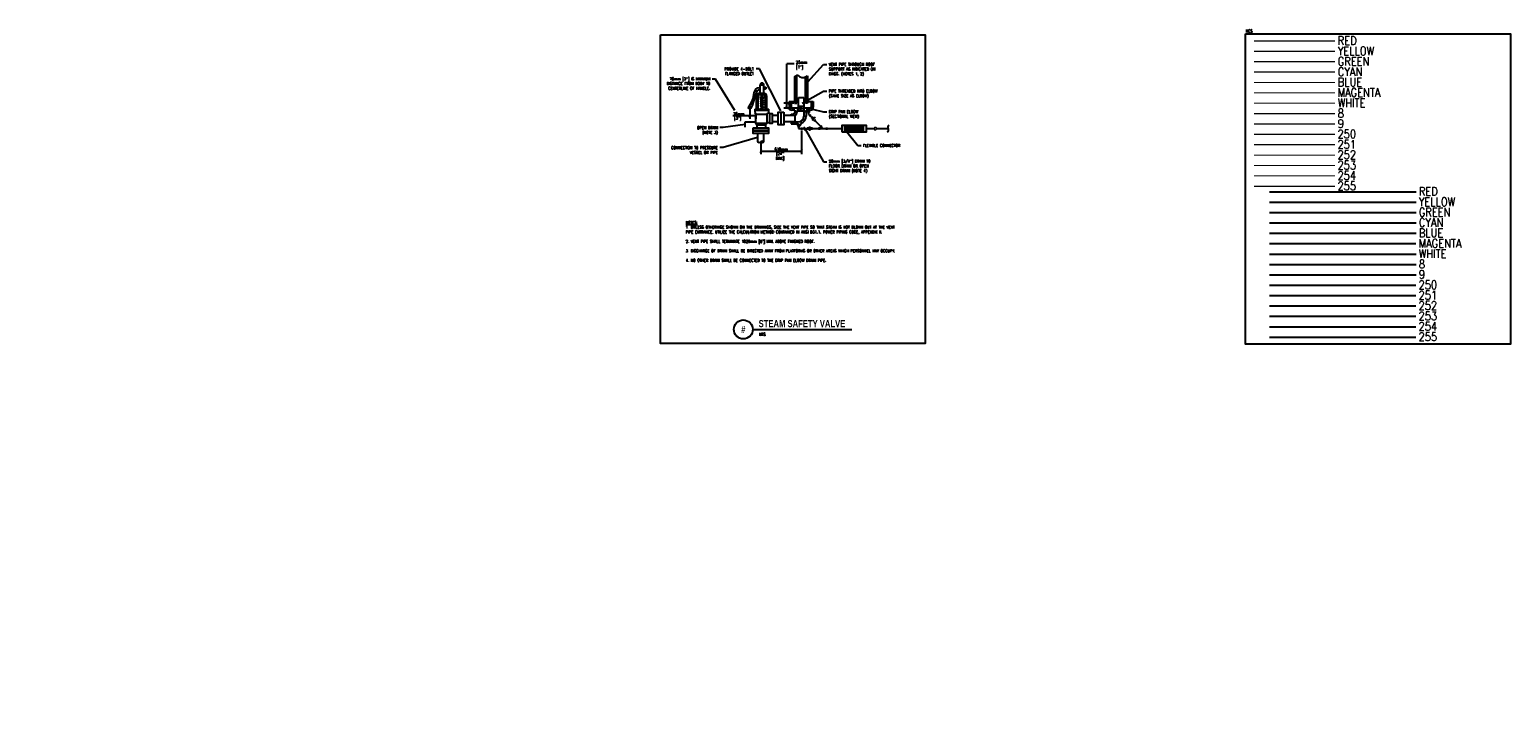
# Model space of a CAD drawing. Header units: inches. Extents: x 3 to 51.9, y 6.1 to 29.1.
import ezdxf
from ezdxf.enums import TextEntityAlignment as Align

# ---------------------------------------------------------------- set-up
doc = ezdxf.new("R2010")
doc.units = ezdxf.units.IN
doc.header["$LTSCALE"] = 0.375
doc.header["$MEASUREMENT"] = 0
doc.header["$PDSIZE"] = 1
doc.layers.get('0').update_dxf_attribs({"linetype": 'CONTINUOUS'})
doc.layers.get('DEFPOINTS').update_dxf_attribs({"color": 242, "linetype": 'CONTINUOUS'})
for name, color, linetype in [('E-LITE-SWCH-N', 43, 'CONTINUOUS'), ('E-POWR-N', 102, 'CONTINUOUS'), ('M-DETL-DIMS', 1, 'CONTINUOUS'), ('M-DETL-MEDM', 4, 'CONTINUOUS'), ('M-DETL-PATT', 8, 'CONTINUOUS'), ('M-DETL-TEXT', 2, 'CONTINUOUS')]:
    doc.layers.add(name, color=color, linetype=linetype)
doc.layers.add('G-ANNO-NPLT', color=7, linetype='CONTINUOUS', plot=False)
doc.styles.add('BOLD', font='bold.shx', dxfattribs={"width": 0.9})
doc.styles.add('Romans', font='romans.shx', dxfattribs={"width": 0.85})
doc.styles.get("Standard").update_dxf_attribs({"font": 'romans9.shx', "width": 0.8})
doc.dimstyles.new('VA-Dims', dxfattribs={"dimtxt": 0.09375, "dimasz": 0.09375, "dimexe": 0.09375, "dimexo": 0.03125, "dimgap": 0.02, "dimtad": 1, "dimdec": 5, "dimzin": 0, "dimdsep": 46, "dimlunit": 4, "dimtxsty": 'Romans', "dimblk": 'ARCHTICK', "dimcen": 0.09375, "dimclrd": 256, "dimclre": 256, "dimclrt": 256, "dimadec": 0, "dimazin": 0, "dimtfac": 1, "dimtdec": 5, "dimtofl": 0, "dimtmove": 0, "dimatfit": 3, "dimfxl": 1, "dimfrac": 2, "dimtolj": 1, "dimtzin": 0, "dimlwd": -1, "dimlwe": -1, "dimarcsym": 0})
doc.dimstyles.new('VA-Lead', dxfattribs={"dimtxt": 0.09375, "dimasz": 0.125, "dimexe": 0.125, "dimexo": 0.03125, "dimgap": 0.02, "dimtad": 1, "dimdec": 5, "dimzin": 0, "dimdsep": 46, "dimlunit": 4, "dimtxsty": 'Romans', "dimcen": 0.125, "dimclrd": 256, "dimclre": 256, "dimclrt": 256, "dimadec": 0, "dimazin": 0, "dimtfac": 1, "dimtdec": 5, "dimtofl": 0, "dimtmove": 0, "dimatfit": 3, "dimfxl": 1, "dimfrac": 2, "dimtolj": 1, "dimtzin": 0, "dimlwd": -1, "dimlwe": -1, "dimarcsym": 0})
doc.dimstyles.new('VA-Loop', dxfattribs={"dimtxt": 0.09375, "dimasz": 0.125, "dimexe": 0.125, "dimexo": 0.03125, "dimgap": 0.02, "dimtad": 1, "dimdec": 5, "dimzin": 0, "dimdsep": 46, "dimlunit": 4, "dimtxsty": 'Romans', "dimcen": 0.125, "dimclrd": 256, "dimclre": 256, "dimclrt": 256, "dimadec": 0, "dimazin": 0, "dimtfac": 1, "dimtdec": 5, "dimtofl": 0, "dimtmove": 0, "dimatfit": 3, "dimldrblk": 'dimloop1', "dimfxl": 1, "dimfrac": 2, "dimtolj": 1, "dimtzin": 0, "dimlwd": -1, "dimlwe": -1, "dimarcsym": 0})

# ---------------------------------------------------------------- blocks, each defined once
blk = doc.blocks.new('_ArchTick')
at = {"color": 0, "linetype": 'ByBlock', "const_width": 0.15}
blk.add_lwpolyline([(-0.5, -0.5), (0.5, 0.5)], dxfattribs=at)
blk = doc.blocks.new('*D25')
at = {"layer": 'DEFPOINTS', "color": 0, "transparency": 16777216}
for p in [(28.503, 25.802), (27.162, 25.394), (28.503, 25.086)]:
    blk.add_point(p, dxfattribs=at)
at = {"layer": 'M-DETL-DIMS', "color": 1, "transparency": 16777216}
for p, q in [((28.503, 25.771), (28.503, 24.992)), ((27.162, 25.363), (27.162, 24.992)), ((27.162, 25.086), (28.503, 25.086))]:
    blk.add_line(p, q, dxfattribs=at)
at = {"layer": 'M-DETL-DIMS', "color": 1, "transparency": 16777216, "xscale": 0.09375, "yscale": 0.09375, "zscale": 0.09375, "rotation": 180}
blk.add_blockref('_ArchTick', (27.162, 25.086), dxfattribs=at)
at = {"layer": 'M-DETL-DIMS', "color": 1, "transparency": 16777216, "xscale": 0.09375, "yscale": 0.09375, "zscale": 0.09375}
blk.add_blockref('_ArchTick', (28.503, 25.086), dxfattribs=at)
at = {"layer": 'M-DETL-DIMS', "color": 1, "transparency": 16777216, "insert": (27.832, 25.153), "char_height": 0.09375, "attachment_point": 5, "style": 'Romans'}
blk.add_mtext('\\A1;{\\C1;610mm}', dxfattribs=at)
blk = doc.blocks.new('*D26')
at = {"layer": 'DEFPOINTS', "color": 0, "transparency": 16777216}
for p in [(26.796, 26.525), (26.796, 26.253), (27.004, 26.306)]:
    blk.add_point(p, dxfattribs=at)
at = {"layer": 'M-DETL-DIMS', "color": 1, "transparency": 16777216}
for p, q in [((26.796, 26.494), (26.796, 26.159)), ((26.796, 26.253), (26.237, 26.253)), ((27.004, 26.253), (26.796, 26.253)), ((27.004, 26.275), (27.004, 26.159))]:
    blk.add_line(p, q, dxfattribs=at)
at = {"layer": 'M-DETL-DIMS', "color": 1, "transparency": 16777216, "xscale": 0.09375, "yscale": 0.09375, "zscale": 0.09375, "rotation": 180}
blk.add_blockref('_ArchTick', (26.796, 26.253), dxfattribs=at)
at = {"layer": 'M-DETL-DIMS', "color": 1, "transparency": 16777216, "xscale": 0.09375, "yscale": 0.09375, "zscale": 0.09375}
blk.add_blockref('_ArchTick', (27.004, 26.253), dxfattribs=at)
at = {"layer": 'M-DETL-DIMS', "color": 1, "transparency": 16777216, "insert": (26.433, 26.32), "char_height": 0.0938, "attachment_point": 5, "style": 'Romans'}
blk.add_mtext('\\A1;76mm', dxfattribs=at)
blk = doc.blocks.new('dimloop1')
blk.add_line((-0.38, 0), (-1, 0))
blk.add_lwpolyline([(0.15, -0.12, 0.038212), (0.21, -0.1, 0.102096), (0.28, -0.05, 0.184921), (0.3, 0, 0.184921), (0.28, 0.05, 0.102096), (0.21, 0.1, 0.060952), (0.12, 0.13, 0.047258), (-0.01, 0.14), (-0.08, 0.14, 0.047258), (-0.2, 0.13, 0.060952), (-0.29, 0.1, 0.102096), (-0.36, 0.05, 0.184921), (-0.38, 0, 0.184921), (-0.36, -0.05, 0.102096), (-0.29, -0.1, 0.060952), (-0.2, -0.13, 0.011023), (-0.17, -0.13, 0.047258)], format="xyb")

msp = doc.modelspace()

# ---------------------------------------------------------------- hatches: boundary and pattern name
at = {"layer": 'M-DETL-DIMS'}
h = msp.add_hatch(dxfattribs=at)
h.set_pattern_fill('NET', color=256, scale=0.41194, angle=45, style=0)
h.set_pattern_definition([(45, (21.158324, 19.67485), (-0.03641065, 0.03641065), []), (135, (21.158324, 19.67485), (-0.03641065, -0.03641065), [])])
h.paths.add_polyline_path([(29.939983, 25.933725), (29.939983, 25.727755), (30.557893, 25.727755), (30.557893, 25.933725)])

# ---------------------------------------------------------------- linework, layer by layer
at = {"color": 1}
msp.add_line((43.973255, 23.745631), (48.816076, 23.745631), dxfattribs=at)
at = {"color": 2}
msp.add_line((43.973255, 23.402465), (48.816076, 23.402465), dxfattribs=at)
at = {"color": 3}
msp.add_line((43.973255, 23.059299), (48.816076, 23.059299), dxfattribs=at)
at = {"color": 4}
msp.add_line((43.973255, 22.716133), (48.816076, 22.716133), dxfattribs=at)
at = {"color": 5}
msp.add_line((43.973255, 22.372967), (48.816076, 22.372967), dxfattribs=at)
at = {"color": 6}
msp.add_line((43.973255, 22.029801), (48.811914, 22.029801), dxfattribs=at)
at = {"color": 7}
msp.add_line((43.973255, 21.686635), (48.816076, 21.686635), dxfattribs=at)
at = {"color": 8}
msp.add_line((43.973255, 21.343469), (48.816076, 21.343469), dxfattribs=at)
at = {"color": 9}
msp.add_line((43.973255, 21.000303), (48.816076, 21.000303), dxfattribs=at)
at = {"color": 250}
msp.add_line((43.973255, 20.657137), (48.807753, 20.657137), dxfattribs=at)
at = {"color": 251}
msp.add_line((43.973255, 20.313971), (48.807753, 20.313971), dxfattribs=at)
at = {"color": 252}
msp.add_line((43.973255, 19.970805), (48.807753, 19.970805), dxfattribs=at)
at = {"color": 253}
msp.add_line((43.973255, 19.627639), (48.807753, 19.627639), dxfattribs=at)
at = {"color": 254}
msp.add_line((43.973255, 19.284473), (48.807753, 19.284473), dxfattribs=at)
at = {"color": 255}
msp.add_line((43.973255, 18.941307), (48.807753, 18.941307), dxfattribs=at)
at = {"color": 5}
msp.add_lwpolyline([(23.845814, 28.937074), (32.593898, 28.937074), (32.593898, 18.731199), (23.845814, 18.731199)], close=True, dxfattribs=at)
at = {"color": 1, "const_width": 0.039062}
msp.add_lwpolyline([(43.460655, 28.730779), (46.137871, 28.730779)], dxfattribs=at)
at = {"const_width": 0.039062}
msp.add_lwpolyline([(43.460655, 28.387613), (46.137871, 28.387613)], dxfattribs=at)
at = {"color": 3, "const_width": 0.039062}
msp.add_lwpolyline([(43.460655, 28.044447), (46.137871, 28.044447)], dxfattribs=at)
at = {"color": 4, "const_width": 0.039062}
msp.add_lwpolyline([(43.460655, 27.701281), (46.137871, 27.701281)], dxfattribs=at)
at = {"color": 5, "const_width": 0.039062}
msp.add_lwpolyline([(43.460655, 27.358115), (46.137871, 27.358115)], dxfattribs=at)
at = {"color": 6, "const_width": 0.039062}
msp.add_lwpolyline([(43.460655, 27.014949), (46.137871, 27.014949)], dxfattribs=at)
at = {"color": 7, "const_width": 0.039062}
msp.add_lwpolyline([(43.460655, 26.671784), (46.137871, 26.671784)], dxfattribs=at)
at = {"color": 8, "const_width": 0.039062}
msp.add_lwpolyline([(43.460655, 26.328618), (46.137871, 26.328618)], dxfattribs=at)
at = {"color": 9, "const_width": 0.039062}
msp.add_lwpolyline([(43.460655, 25.985452), (46.137871, 25.985452)], dxfattribs=at)
at = {"color": 250, "const_width": 0.039062}
msp.add_lwpolyline([(43.460655, 25.642286), (46.137871, 25.642286)], dxfattribs=at)
at = {"color": 251, "const_width": 0.039062}
msp.add_lwpolyline([(43.460655, 25.29912), (46.137871, 25.29912)], dxfattribs=at)
at = {"color": 252, "const_width": 0.039062}
msp.add_lwpolyline([(43.460655, 24.955954), (46.137871, 24.955954)], dxfattribs=at)
at = {"color": 253, "const_width": 0.039062}
msp.add_lwpolyline([(43.460655, 24.612788), (46.137871, 24.612788)], dxfattribs=at)
at = {"color": 254, "const_width": 0.039062}
msp.add_lwpolyline([(43.460655, 24.269622), (46.137871, 24.269622)], dxfattribs=at)
at = {"color": 255, "const_width": 0.039062}
msp.add_lwpolyline([(43.460655, 23.926456), (46.137871, 23.926456)], dxfattribs=at)
at = {"layer": 'G-ANNO-NPLT', "color": 1}
msp.add_lwpolyline([(43.185346, 28.96025), (51.93407, 28.96025), (51.93407, 18.701533), (43.185346, 18.701533)], close=True, dxfattribs=at)
at = {"layer": 'M-DETL-DIMS', "color": 1}
for p, q in [((28.021959, 27.559798), (28.021959, 27.969588)), ((28.265467, 27.969588), (28.021959, 27.969588)), ((28.021959, 26.676448), (28.021959, 27.881808)), ((28.250776, 26.676448), (27.928209, 26.676448)), ((28.180278, 26.5124), (27.928209, 26.5124)), ((28.021959, 26.5124), (28.021959, 26.676448))]:
    msp.add_line(p, q, dxfattribs=at)
at = {"layer": 'M-DETL-MEDM'}
for p, q in [((28.282026, 27.543649), (28.282026, 26.676448)), ((28.355722, 26.676448), (28.355722, 27.593979)), ((28.637505, 26.676448), (28.637505, 27.54106)), ((28.7112, 27.579754), (28.7112, 26.676448)), ((27.265849, 27.272686), (27.139601, 27.272686)), ((27.139601, 27.005948), (27.139601, 27.272686)), ((27.14363, 27.006014), (27.24252, 27.006014)), ((27.14363, 26.958182), (27.24252, 26.958182)), ((27.265849, 27.003718), (27.265849, 27.272686)), ((26.962471, 26.475953), (26.962471, 26.369087)), ((26.962471, 26.475953), (27.423679, 26.475953)), ((27.423679, 26.433204), (26.962471, 26.433204)), ((27.024053, 26.475953), (27.024053, 26.886435)), ((27.071884, 26.475953), (27.071884, 26.886435)), ((27.314267, 26.475953), (27.314267, 26.886435)), ((27.362097, 26.475953), (27.362097, 26.886435)), ((27.423679, 26.369087), (27.423679, 26.475953)), ((28.09535, 26.731105), (28.09535, 26.536314)), ((28.09535, 26.731105), (28.282026, 26.731105)), ((28.167096, 26.731105), (28.167096, 26.536314)), ((28.404336, 26.5124), (28.19101, 26.5124)), ((28.288706, 26.440654), (28.19101, 26.440654)), ((28.282026, 26.676448), (28.355722, 26.676448)), ((28.288706, 26.440654), (28.288705, 26.385199)), ((28.360452, 26.440654), (28.360452, 26.3852)), ((28.404336, 26.440654), (28.360452, 26.440654)), ((28.404336, 26.407422), (28.404336, 26.86429)), ((28.404336, 26.86429), (28.588897, 26.86429)), ((28.404336, 26.574227), (28.588897, 26.574227)), ((28.588897, 26.488197), (28.404336, 26.488197)), ((28.445739, 26.529733), (28.526484, 26.529733)), ((28.454964, 26.449628), (28.512642, 26.449628)), ((28.588897, 26.86429), (28.588897, 26.247986)), ((28.802215, 26.5124), (28.588897, 26.5124)), ((28.7112, 26.676448), (28.637505, 26.676448)), ((28.660643, 26.440654), (28.660643, 26.247986)), ((28.802215, 26.440654), (28.660643, 26.440654)), ((28.7112, 26.731105), (28.897877, 26.731105)), ((28.743187, 26.440654), (28.743187, 26.307844)), ((28.826131, 26.731105), (28.826131, 26.536314)), ((28.897877, 26.731105), (28.897877, 26.536314)), ((27.004019, 26.040482), (26.639864, 26.040482)), ((26.639864, 26.040482), (26.639864, 25.876173)), ((26.962471, 26.369087), (27.004019, 26.304969)), ((27.004019, 26.005757), (27.033105, 25.952325)), ((27.033105, 25.952325), (27.033105, 25.85615)), ((27.033105, 25.952325), (27.315649, 25.952325)), ((27.315649, 25.952325), (27.365512, 26.005757)), ((27.315649, 25.952325), (27.315649, 25.85615)), ((27.365512, 26.304969), (27.423679, 26.369087)), ((27.466738, 26.026062), (27.365512, 26.026062)), ((27.423679, 26.369087), (27.466738, 26.328035)), ((27.737084, 26.270657), (27.533821, 26.270657)), ((27.533821, 26.069379), (27.737084, 26.069379)), ((28.292514, 26.270657), (27.922154, 26.270657)), ((27.922154, 26.069379), (28.292514, 26.069379)), ((28.167985, 26.056661), (28.397573, 26.056661)), ((28.167985, 26.056661), (28.167985, 25.99505)), ((28.167985, 25.99505), (28.366029, 25.99505)), ((28.171042, 26.270657), (28.171042, 26.313454)), ((28.171042, 26.313454), (28.216959, 26.313454)), ((28.292514, 26.270657), (28.292514, 26.069379)), ((28.366029, 25.99505), (28.366029, 25.949861)), ((28.366029, 25.949861), (28.490611, 25.949861)), ((28.588897, 26.407422), (28.404336, 26.407422)), ((28.407559, 25.949861), (28.407559, 25.83074)), ((28.490611, 25.949861), (28.490611, 26.001919)), ((28.701657, 26.39684), (28.798551, 26.39684)), ((28.743187, 26.307844), (28.86589, 26.184664)), ((28.819059, 26.285992), (28.760285, 26.227442)), ((28.897643, 26.216296), (28.838872, 26.157746)), ((28.960888, 26.20578), (28.849711, 26.095023)), ((28.968098, 26.132665), (28.909327, 26.074114)), ((28.942791, 26.107452), (29.218433, 25.83074)), ((27.058037, 25.670377), (27.058037, 25.393766)), ((27.265791, 25.393766), (27.265791, 25.670377)), ((28.371285, 25.915034), (28.452028, 25.915034)), ((28.407559, 25.83074), (28.715027, 25.83074)), ((28.502783, 25.873507), (28.502783, 25.793402)), ((28.715027, 25.879437), (28.715027, 25.790436)), ((28.777314, 25.906138), (28.777314, 25.754838)), ((28.837299, 25.882403), (28.837299, 25.790436)), ((28.837299, 25.83074), (29.836998, 25.83074)), ((29.09338, 25.876478), (29.09338, 25.796374)), ((29.179462, 25.923591), (29.120691, 25.865041)), ((29.333012, 25.873429), (29.333012, 25.793325)), ((29.939983, 25.727755), (29.939983, 25.933725)), ((30.557893, 25.727755), (30.557893, 25.933725)), ((30.660878, 25.83074), (30.893769, 25.83074)), ((31.003144, 25.83074), (31.36762, 25.83074))]:
    msp.add_line(p, q, dxfattribs=at)
for points in [[(28.282026, 27.543649), (28.332446, 27.581757), (28.362413, 27.595716), (28.377676, 27.595795), (28.407198, 27.583098), (28.446069, 27.55813), (28.466576, 27.547661), (28.523633, 27.524859), (28.552359, 27.519584), (28.585614, 27.522695), (28.607972, 27.528928), (28.650616, 27.547661), (28.7112, 27.579754)], [(26.764482, 26.554808), (26.821125, 26.637913), (26.855937, 26.698202), (26.908788, 26.827777), (26.945701, 27.023578), (26.963892, 27.065312), (27.014912, 27.142246), (27.040315, 27.17008), (27.056441, 27.177846), (27.139601, 27.186516)], [(27.139601, 27.124448), (27.139493, 27.124448), (27.073296, 27.105677), (27.04721, 27.082912), (27.012661, 27.023065), (26.968773, 26.89898), (26.918018, 26.744714), (26.876491, 26.596379), (26.836175, 26.510325)], [(27.265849, 27.204875), (27.281067, 27.208375), (27.296372, 27.207513), (27.324054, 27.20158)], [(27.324054, 27.20158), (27.337896, 27.177846), (27.328671, 27.160045), (27.298773, 27.139443), (27.265849, 27.131529)]]:
    msp.add_lwpolyline(points, dxfattribs=at)
for points in [[(27.004019, 26.304969), (27.365512, 26.304969), (27.365512, 26.005757), (27.004019, 26.005757)], [(27.466738, 26.328035), (27.533821, 26.328035), (27.533821, 25.999421), (27.466738, 25.999421)], [(27.822575, 26.374983), (27.822575, 25.952473), (27.737084, 25.952473), (27.737084, 26.374983)], [(27.922154, 26.374983), (27.922154, 25.952473), (27.836663, 25.952473), (27.836663, 26.374983)], [(26.912607, 25.85615), (27.415368, 25.85615), (27.415368, 25.770658), (26.912607, 25.770658)], [(26.912607, 25.755869), (27.415368, 25.755869), (27.415368, 25.670377), (26.912607, 25.670377)], [(29.836998, 25.727755), (30.660878, 25.727755), (30.660878, 25.933725), (29.836998, 25.933725)]]:
    msp.add_lwpolyline(points, close=True, dxfattribs=at)
msp.add_circle((26.795745, 26.525179), 0.043072, dxfattribs=at)
for centre, radius, start, end in [((27.143631, 26.886436), 0.119577, 90, 180), ((27.143631, 26.886436), 0.071746, 90, 180), ((27.202725, 27.272687), 0.063125, 0.0030278, 180), ((27.242521, 26.886436), 0.119577, 0, 90), ((27.242521, 26.886436), 0.071746, 0, 90), ((28.19101, 26.536315), 0.095662, 180, 270), ((28.802216, 26.536315), 0.095662, 270, 0), ((28.802216, 26.536315), 0.023915, 270, 0), ((28.216959, 26.385199), 0.071746, 270, 0), ((28.216959, 26.385199), 0.143492, 301.7720861, 0), ((28.397574, 26.247985), 0.191323, 270, 0), ((28.397574, 26.247985), 0.263069, 290.7112861, 0), ((31.429743, 25.86934), 0.073138, 105.7067028, 211.8551694), ((31.307769, 25.788276), 0.073385, 294.0388528, 35.3549111), ((27.109976, 25.451238), 0.077464, 227.8955472, 312.1044556), ((27.213852, 25.336293), 0.077464, 47.8959196, 132.1040804), ((27.213852, 25.451238), 0.077464, 227.8955472, 312.1044556)]:
    msp.add_arc(centre, radius, start, end, dxfattribs=at)
at = {"layer": 'M-DETL-PATT'}
for p, q in [((28.282026, 27.505246), (28.355722, 27.57894)), ((28.282026, 27.425143), (28.355722, 27.498838)), ((28.282026, 27.345039), (28.355722, 27.418735)), ((28.637505, 27.540311), (28.640341, 27.543147)), ((28.637505, 27.460206), (28.7112, 27.533903)), ((28.637505, 27.380104), (28.7112, 27.453798)), ((27.17163, 26.958182), (27.17163, 26.863405)), ((27.231615, 26.863405), (27.231615, 26.958099)), ((28.282026, 27.264936), (28.355722, 27.338631)), ((28.282026, 27.184831), (28.355722, 27.258528)), ((28.282026, 27.104729), (28.355722, 27.178423)), ((28.282026, 27.024626), (28.355722, 27.098321)), ((28.282026, 26.944522), (28.355722, 27.018218)), ((28.282026, 26.864419), (28.355722, 26.938113)), ((28.637505, 27.300001), (28.7112, 27.373696)), ((28.637505, 27.219896), (28.7112, 27.293593)), ((28.637505, 27.139794), (28.7112, 27.213488)), ((28.637505, 27.059689), (28.7112, 27.133386)), ((28.637505, 26.979586), (28.7112, 27.053281)), ((28.637505, 26.899484), (28.7112, 26.973178)), ((27.120875, 26.863405), (27.300826, 26.863405)), ((27.203927, 26.863405), (27.203927, 26.475953)), ((28.167096, 26.540653), (28.09535, 26.612399)), ((28.167096, 26.70086), (28.136849, 26.731105)), ((28.267095, 26.440654), (28.195349, 26.5124)), ((28.282026, 26.784314), (28.355722, 26.858011)), ((28.282026, 26.704212), (28.355722, 26.777906)), ((28.334364, 26.676448), (28.355722, 26.697804)), ((28.404336, 26.463619), (28.355556, 26.5124)), ((28.660643, 26.367518), (28.588897, 26.439264)), ((28.637505, 26.819379), (28.7112, 26.893074)), ((28.637505, 26.739277), (28.7112, 26.812971)), ((28.654779, 26.676448), (28.7112, 26.732869)), ((28.747715, 26.440654), (28.675969, 26.5124)), ((28.874694, 26.473882), (28.823386, 26.52519)), ((28.897877, 26.610906), (28.826131, 26.682652)), ((28.232077, 25.99505), (28.170466, 26.056661)), ((28.276884, 26.270657), (28.232406, 26.315136)), ((28.3564, 26.351347), (28.288706, 26.419043)), ((28.437473, 25.949861), (28.330673, 26.056661)), ((28.528011, 26.019531), (28.474662, 26.07288)), ((28.612069, 26.09568), (28.560333, 26.147416)), ((28.657894, 26.21006), (28.588897, 26.279059))]:
    msp.add_line(p, q, dxfattribs=at)
msp.add_lwpolyline([(27.300826, 26.863405), (27.15554, 26.793853), (27.267428, 26.766446), (27.15554, 26.725335), (27.267428, 26.700213), (27.15554, 26.661387), (27.267428, 26.631695), (27.15554, 26.586017), (27.267428, 26.542628), (27.15554, 26.500154), (27.22648, 26.477394)], dxfattribs=at)
at = {"layer": 'M-DETL-TEXT'}
msp.add_line((26.897758, 19.189207), (30.166915, 19.189207), dxfattribs=at)
msp.add_circle((26.585258, 19.194128), 0.3125, dxfattribs=at)

# ---------------------------------------------------------------- block references
at = {"layer": 'M-DETL-DIMS', "color": 1, "xscale": 0.09375, "yscale": 0.09375, "zscale": 0.09375}
for p, rotation in [((28.021959, 26.676448), 90), ((28.021959, 26.5124), 270)]:
    msp.add_blockref('_ArchTick', p, dxfattribs=dict(at, rotation=rotation))

# ---------------------------------------------------------------- texts
at = {"color": 1, "style": 'Romans', "width": 0.85}
for p in [(46.228955, 28.601155), (48.90716, 23.616006)]:
    msp.add_text('RED', height=0.2814, dxfattribs=at).set_placement(p)
at = {"style": 'Romans', "width": 0.85}
for p in [(46.228955, 28.257989), (48.90716, 23.27284)]:
    msp.add_text('YELLOW', height=0.2814, dxfattribs=at).set_placement(p)
at = {"color": 3, "style": 'Romans', "width": 0.85}
for p in [(46.228955, 27.914823), (48.90716, 22.929674)]:
    msp.add_text('GREEN', height=0.2814, dxfattribs=at).set_placement(p)
at = {"color": 4, "style": 'Romans', "width": 0.85}
for p in [(46.228955, 27.571657), (48.90716, 22.586508)]:
    msp.add_text('CYAN', height=0.2814, dxfattribs=at).set_placement(p)
at = {"color": 5, "style": 'Romans', "width": 0.85}
for p in [(46.228955, 27.228491), (48.90716, 22.243342)]:
    msp.add_text('BLUE', height=0.2814, dxfattribs=at).set_placement(p)
at = {"color": 6, "style": 'Romans', "width": 0.85}
for p in [(46.224793, 26.885325), (48.902998, 21.900176)]:
    msp.add_text('MAGENTA', height=0.2814, dxfattribs=at).set_placement(p)
at = {"color": 7, "style": 'Romans', "width": 0.85}
for p in [(46.228955, 26.542159), (48.90716, 21.55701)]:
    msp.add_text('WHITE', height=0.2814, dxfattribs=at).set_placement(p)
at = {"color": 8, "style": 'Romans', "width": 0.85}
for p in [(46.228955, 26.198993), (48.90716, 21.213844)]:
    msp.add_text('8', height=0.2814, dxfattribs=at).set_placement(p)
at = {"color": 9, "style": 'Romans', "width": 0.85}
for p in [(46.228955, 25.855827), (48.90716, 20.870678)]:
    msp.add_text('9', height=0.2814, dxfattribs=at).set_placement(p)
at = {"color": 250, "style": 'Romans', "width": 0.85}
for p in [(46.220632, 25.512661), (48.898836, 20.527512)]:
    msp.add_text('250', height=0.2814, dxfattribs=at).set_placement(p)
at = {"color": 251, "style": 'Romans', "width": 0.85}
for p in [(46.220632, 25.169495), (48.898836, 20.184346)]:
    msp.add_text('251', height=0.2814, dxfattribs=at).set_placement(p)
at = {"color": 252, "style": 'Romans', "width": 0.85}
for p in [(46.220632, 24.826329), (48.898836, 19.84118)]:
    msp.add_text('252', height=0.2814, dxfattribs=at).set_placement(p)
at = {"color": 253, "style": 'Romans', "width": 0.85}
for p in [(46.220632, 24.483163), (48.898836, 19.498014)]:
    msp.add_text('253', height=0.2814, dxfattribs=at).set_placement(p)
at = {"color": 254, "style": 'Romans', "width": 0.85}
for p in [(46.220632, 24.139997), (48.898836, 19.154848)]:
    msp.add_text('254', height=0.2814, dxfattribs=at).set_placement(p)
at = {"color": 255, "style": 'Romans', "width": 0.85}
for p in [(46.220632, 23.796831), (48.898836, 18.811682)]:
    msp.add_text('255', height=0.2814, dxfattribs=at).set_placement(p)
at = {"layer": 'E-LITE-SWCH-N', "color": 9, "insert": (10.836025, 6.071013), "char_height": 0.09375, "attachment_point": 4}
msp.add_mtext('\\A1;', dxfattribs=at)
at = {"layer": 'E-POWR-N', "color": 9, "char_height": 0.09375, "attachment_point": 6}
for insert in [(4.191709, 15.874735), (3, 12.857115)]:
    msp.add_mtext('\\A1;', dxfattribs=dict(at, insert=insert))
at = {"layer": 'G-ANNO-NPLT', "color": 1, "insert": (43.185346, 29.103183), "char_height": 0.0938, "width": 0.829192, "attachment_point": 1, "style": 'Romans'}
msp.add_mtext('NCS', dxfattribs=at)
at = {"layer": 'M-DETL-DIMS', "color": 1, "insert": (28.528625, 27.931791), "char_height": 0.09375, "width": 0.40669439, "attachment_point": 5, "style": 'Romans'}
msp.add_mtext('\\A1;\\pxql;25mm\\P[1"]', dxfattribs=at)
at = {"layer": 'M-DETL-TEXT', "style": 'Romans'}
msp.add_text('D', height=0.09375, dxfattribs=at).set_placement((30.948459, 25.831856), align=Align.MIDDLE)
at = {"layer": 'M-DETL-TEXT', "style": 'BOLD', "width": 0.8}
msp.add_text('#', height=0.23622, dxfattribs=at).set_placement((26.585258, 19.194128), align=Align.MIDDLE)
at = {"layer": 'M-DETL-TEXT', "width": 0.8}
for s, height, style, p in [('STEAM SAFETY VALVE', 0.23622047, 'BOLD', (27.091424, 19.267299)), ('NTS', 0.0984252, 'Romans', (27.10533, 18.97749))]:
    msp.add_text(s, height=height, dxfattribs=dict(at, style=style)).set_placement(p)
at = {"layer": 'M-DETL-TEXT', "char_height": 0.09375, "attachment_point": 1, "style": 'Romans'}
for s, insert, width in [('VENT PIPE THROUGH ROOF SUPPORT AS INDICATED ON DWGS. (NOTES 1, 2)', (29.411865, 28.003317), 1.63860176), ('\\pxqr;76mm [3"] IS MINIMUM DISTANCE FROM BODY TO CENTERLINE OF HANDLE.', (23.829537, 27.524907), 1.66055599), ('\\pxqr;PROVIDE 4-BOLT\\PFLANGED OUTLET', (25.885945, 27.851206), 1.04275098), ('PIPE THREADED INTO ELBOW (SAME SIZE AS ELBOW)', (29.411865, 27.119967), 2.02678571), ('DRIP PAN ELBOW (SECTIONAL VIEW)', (29.411865, 26.438723), 1.37549315), ('\\pxqr;OPEN DRAIN\\P(NOTE 3)', (25.003511, 25.908259), 0.73963979), ('\\pxqr;CONNECTION TO PRESSURE VESSEL OR PIPE', (24.040934, 25.246924), 1.70221661), ('FLEXIBLE CONNECTOR', (30.539636, 25.317967), 1.37549315), ('20mm [3/4"] DRAIN TO FLOOR DRAIN OR OPEN SIGHT DRAIN (NOTE 4)', (29.411865, 24.801434), 1.61607143), ("{\\LNOTES:\\P\\pxi-2,l2;}1. UNLESS OTHERWISE SHOWN ON THE DRAWINGS, SIZE THE VENT PIPE SO THAT STEAM IS NOT BLOWN OUT AT THE VENT PIPE ENTRANCE. UTILIZE THE CALCULATION METHOD CONTAINED IN ANSI B31.1. POWER PIPING CODE, APPENDIX II.\\P\\pi0,l0;\\P2. VENT PIPE SHALL TERMINATE 1829mm [6'] MIN. ABOVE FINISHED ROOF.\\P\\P\\pi-2,l2;3. DISCHARGE OF DRAIN SHALL BE DIRECTED AWAY FROM PLATFORMS OR OTHER AREAS WHICH PERSONNEL MAY OCCUPY.\\P\\pi0,l0;\\P\\pi-2,l2;4. NO OTHER DRAIN SHALL BE CONNECTED TO THE DRIP PAN ELBOW DRAIN PIPE.", (24.682075, 22.775021), 7.2248976)]:
    msp.add_mtext(s, dxfattribs=dict(at, insert=insert, width=width))
at = {"layer": 'M-DETL-TEXT', "color": 1, "char_height": 0.09375, "width": 0.5502, "attachment_point": 2, "style": 'Romans'}
for s, insert in [('[3"]', (26.395214, 26.225101)), ('[24" MAX]', (27.796295, 25.054507))]:
    msp.add_mtext(s, dxfattribs=dict(at, insert=insert))

# ---------------------------------------------------------------- dimensions: what is measured, and where the dimension line sits
at = {"layer": 'M-DETL-DIMS', "color": 1}
dim = msp.add_linear_dim(base=(26.795745, 26.252874), p1=(27.004019, 26.306424), p2=(26.795745, 26.525179), text='76mm', dimstyle='VA-Dims', override={"dimpost": '\\X', "dimclrd": 1, "dimclre": 1, "dimclrt": 1}, dxfattribs=at)
dim.commit()
dim.dimension.update_dxf_attribs({"geometry": '*D26', "text_midpoint": (26.433213, 26.252874), "dimtype": 160})
dim = msp.add_linear_dim(base=(28.502783, 25.085757), p1=(27.161914, 25.393766), p2=(28.502783, 25.802204), text='{\\C1;610mm}', dimstyle='VA-Dims', override={"dimpost": '\\X', "dimclrd": 1, "dimclre": 1, "dimclrt": 1}, dxfattribs=at)
dim.commit()
dim.dimension.update_dxf_attribs({"geometry": '*D25', "text_midpoint": (27.832348, 25.152632)})

# ---------------------------------------------------------------- leaders
at = {"layer": 'M-DETL-TEXT'}
for points in [[(28.716704, 27.3792), (29.237523, 27.956214), (29.348129, 27.956214)], [(28.534919, 26.677634), (29.237523, 27.072864), (29.348129, 27.072864)], [(28.874694, 26.473882), (29.237523, 26.39162), (29.348129, 26.39162)], [(26.641365, 25.971823), (25.917492, 25.865524), (25.806887, 25.865524)], [(27.058037, 25.53846), (25.917492, 25.204189), (25.806887, 25.204189)], [(30.010019, 25.727755), (30.368889, 25.270864), (30.4759, 25.270864)]]:
    msp.add_leader(points, dimstyle='VA-Lead', override={"dimgap": 0.02, "dimtad": 0}, dxfattribs=at)
for points in [[(26.305976, 26.42523), (25.664434, 27.465259), (25.553829, 27.465259)], [(27.822575, 26.421215), (27.121334, 27.803624), (27.010729, 27.803624)]]:
    msp.add_leader(points, dimstyle='VA-Lead', dxfattribs=at)
at = {"layer": 'M-DETL-TEXT', "linetype": 'ByBlock'}
msp.add_leader([(28.612906, 25.83074), (29.237523, 24.732633), (29.348129, 24.732633)], dimstyle='VA-Loop', override={"dimgap": 0.02, "dimtad": 0}, dxfattribs=at)

doc.saveas('drawing.dxf')
